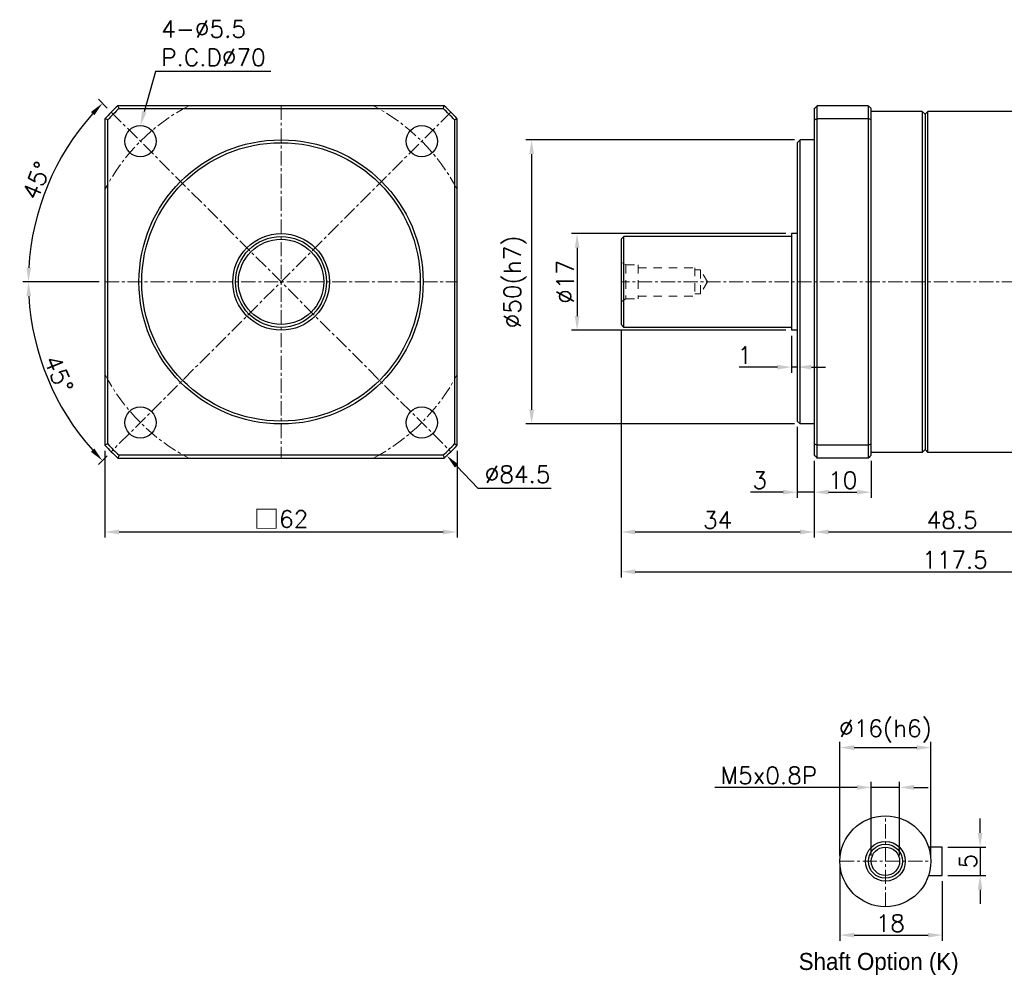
# Model space of a CAD drawing. Header units: millimetres. Extents: x 806 to 1132, y -107 to 63.
# Tile 1 of 2: x 806 to 980, y -107 to 61. Entities that reach past the tile are written whole.
import ezdxf

# ---------------------------------------------------------------- set-up
doc = ezdxf.new("R2010")
doc.units = ezdxf.units.MM
doc.header["$LTSCALE"] = 2
doc.linetypes.add('CENTER', pattern=[2, 1.25, -0.25, 0.25, -0.25])
doc.linetypes.add('JIS_02_0.7', pattern=[1.35, 0.75, -0.6])
doc.layers.get('0').update_dxf_attribs({"lineweight": 35})
doc.layers.add('2D輪廓線', color=7, linetype='Continuous')
for name, color, linetype, lineweight in [('DIM', 6, 'Continuous', 15), ('中心線', 1, 'CENTER', 15), ('虛線', 5, 'JIS_02_0.7', 15)]:
    doc.layers.add(name, color=color, linetype=linetype, lineweight=lineweight)
doc.styles.get("Standard").update_dxf_attribs({"font": 'romans.shx'})
doc.styles.add('新細明體', font='txt')
doc.dimstyles.new('R', dxfattribs={"dimtxt": 2.5, "dimasz": 2, "dimexe": 1, "dimexo": 1, "dimgap": 1, "dimtad": 1, "dimtoh": 1, "dimdec": 4, "dimdsep": 46, "dimtxsty": 'Standard', "dimcen": 0, "dimdle": 1, "dimclrd": 256, "dimclre": 256, "dimclrt": 7, "dimadec": 0, "dimazin": 2, "dimtfac": 0.8, "dimtdec": 4, "dimtofl": 0, "dimtmove": 0, "dimatfit": 3, "dimfxl": 0, "dimtolj": 1, "dimarcsym": 0})
doc.dimstyles.get("Standard").update_dxf_attribs({"dimtxt": 2.5, "dimasz": 2, "dimexe": 1, "dimexo": 1, "dimgap": 0.6, "dimtad": 1, "dimdec": 4, "dimdsep": 46, "dimtxsty": 'Standard', "dimcen": 0.5, "dimdle": 1, "dimclrd": 6, "dimclre": 6, "dimclrt": 7, "dimadec": 4, "dimazin": 2, "dimtm": 1e-09, "dimtfac": 0.7, "dimtdec": 4, "dimtofl": 0, "dimtmove": 0, "dimatfit": 3, "dimfxl": 0, "dimtolj": 1, "dimarcsym": 0})

# ---------------------------------------------------------------- blocks, each defined once
blk = doc.blocks.new('*D17')
at = {"layer": 'Defpoints', "color": 0}
for p in [(943.68, 39.71), (896.45, -10.29), (943.68, -10.29)]:
    blk.add_point(p, dxfattribs=at)
at = {"layer": 'DIM', "color": 6, "lineweight": -2}
for p, q in [((942.68, 39.71), (895.45, 39.71)), ((896.45, 37.21), (896.45, -7.79)), ((942.68, -10.29), (895.45, -10.29))]:
    blk.add_line(p, q, dxfattribs=at)
at = {"layer": 'DIM', "color": 6}
for points in [[(896.04, 37.21), (896.87, 37.21), (896.45, 39.71)], [(896.04, -7.79), (896.87, -7.79), (896.45, -10.29)]]:
    blk.add_solid(points, dxfattribs=at)
at = {"layer": 'DIM', "color": 7, "insert": (893.57, 14.71), "char_height": 3, "attachment_point": 5, "rotation": 90}
blk.add_mtext('\\A1;%%c50(h7)', dxfattribs=at)
blk = doc.blocks.new('*D18')
at = {"layer": 'Defpoints', "color": 0}
for p in [(942.18, 23.21), (904.45, 6.21), (942.18, 6.21)]:
    blk.add_point(p, dxfattribs=at)
at = {"layer": 'DIM', "color": 6, "lineweight": -2}
for p, q in [((941.18, 23.21), (903.45, 23.21)), ((904.45, 20.71), (904.45, 8.71)), ((941.18, 6.21), (903.45, 6.21))]:
    blk.add_line(p, q, dxfattribs=at)
at = {"layer": 'DIM', "color": 6}
for points in [[(904.04, 20.71), (904.87, 20.71), (904.45, 23.21)], [(904.04, 8.71), (904.87, 8.71), (904.45, 6.21)]]:
    blk.add_solid(points, dxfattribs=at)
at = {"layer": 'DIM', "color": 7, "insert": (902.35, 14.71), "char_height": 3, "attachment_point": 5, "rotation": 90}
blk.add_mtext('\\A1;%%c17', dxfattribs=at)
blk = doc.blocks.new('*D19')
at = {"layer": 'Defpoints', "color": 0}
for p in [(942.18, 6.21), (943.18, 6.21), (943.18, -0.28)]:
    blk.add_point(p, dxfattribs=at)
at = {"layer": 'DIM', "color": 6, "lineweight": -2}
for p, q in [((942.18, 5.21), (942.18, -1.28)), ((943.18, 5.21), (943.18, -1.28)), ((939.68, -0.28), (932.98, -0.28)), ((943.18, -0.28), (942.18, -0.28)), ((945.68, -0.28), (948.18, -0.28))]:
    blk.add_line(p, q, dxfattribs=at)
at = {"layer": 'DIM', "color": 6}
for points in [[(939.68, 0.13), (939.68, -0.7), (942.18, -0.28)], [(945.68, 0.13), (945.68, -0.7), (943.18, -0.28)]]:
    blk.add_solid(points, dxfattribs=at)
at = {"layer": 'DIM', "color": 7, "insert": (933.94, 1.82), "char_height": 3, "attachment_point": 5}
blk.add_mtext('\\A1;1', dxfattribs=at)
blk = doc.blocks.new('*D20')
at = {"layer": 'Defpoints', "color": 0}
for p in [(912.18, 7.21), (1029.68, -14.79), (1029.68, -36.29)]:
    blk.add_point(p, dxfattribs=at)
at = {"layer": 'DIM', "color": 6, "lineweight": -2}
for p, q in [((912.18, 6.21), (912.18, -37.29)), ((1029.68, -15.79), (1029.68, -37.29)), ((914.68, -36.29), (1027.18, -36.29))]:
    blk.add_line(p, q, dxfattribs=at)
at = {"layer": 'DIM', "color": 6}
for points in [[(914.68, -35.87), (914.68, -36.7), (912.18, -36.29)], [(1027.18, -35.87), (1027.18, -36.7), (1029.68, -36.29)]]:
    blk.add_solid(points, dxfattribs=at)
at = {"layer": 'DIM', "color": 7, "insert": (970.93, -34.19), "char_height": 3, "attachment_point": 5}
blk.add_mtext('\\A1;117.5', dxfattribs=at)
blk = doc.blocks.new('*D21')
at = {"layer": 'Defpoints', "color": 0}
for p in [(943.18, -9.79), (946.18, -15.79), (946.18, -22.29)]:
    blk.add_point(p, dxfattribs=at)
at = {"layer": 'DIM', "color": 6, "lineweight": -2}
for p, q in [((943.18, -10.79), (943.18, -23.29)), ((946.18, -16.79), (946.18, -23.29)), ((940.68, -22.29), (934.98, -22.29)), ((946.18, -22.29), (943.18, -22.29)), ((948.68, -22.29), (951.18, -22.29))]:
    blk.add_line(p, q, dxfattribs=at)
at = {"layer": 'DIM', "color": 6}
for points in [[(940.68, -21.87), (940.68, -22.7), (943.18, -22.29)], [(948.68, -21.87), (948.68, -22.7), (946.18, -22.29)]]:
    blk.add_solid(points, dxfattribs=at)
at = {"layer": 'DIM', "color": 7, "insert": (936.58, -20.19), "char_height": 3, "attachment_point": 5}
blk.add_mtext('\\A1;3', dxfattribs=at)
blk = doc.blocks.new('*D22')
at = {"layer": 'Defpoints', "color": 0}
for p in [(912.18, 7.21), (946.18, -15.79), (946.18, -29.29)]:
    blk.add_point(p, dxfattribs=at)
at = {"layer": 'DIM', "color": 6, "lineweight": -2}
for p, q in [((912.18, 6.21), (912.18, -30.29)), ((946.18, -16.79), (946.18, -30.29)), ((914.68, -29.29), (943.68, -29.29))]:
    blk.add_line(p, q, dxfattribs=at)
at = {"layer": 'DIM', "color": 6}
for points in [[(914.68, -28.87), (914.68, -29.7), (912.18, -29.29)], [(943.68, -28.87), (943.68, -29.7), (946.18, -29.29)]]:
    blk.add_solid(points, dxfattribs=at)
at = {"layer": 'DIM', "color": 7, "insert": (929.18, -27.19), "char_height": 3, "attachment_point": 5}
blk.add_mtext('\\A1;34', dxfattribs=at)
blk = doc.blocks.new('*D23')
at = {"layer": 'Defpoints', "color": 0}
for p in [(994.68, -14.79), (946.18, -15.79), (994.68, -29.29)]:
    blk.add_point(p, dxfattribs=at)
at = {"layer": 'DIM', "color": 6, "lineweight": -2}
for p, q in [((946.18, -16.79), (946.18, -30.29)), ((994.68, -15.79), (994.68, -30.29)), ((948.68, -29.29), (992.18, -29.29))]:
    blk.add_line(p, q, dxfattribs=at)
at = {"layer": 'DIM', "color": 6}
for points in [[(948.68, -28.87), (948.68, -29.7), (946.18, -29.29)], [(992.18, -28.87), (992.18, -29.7), (994.68, -29.29)]]:
    blk.add_solid(points, dxfattribs=at)
at = {"layer": 'DIM', "color": 7, "insert": (970.43, -27.19), "char_height": 3, "attachment_point": 5}
blk.add_mtext('\\A1;48.5', dxfattribs=at)
blk = doc.blocks.new('*D31')
at = {"layer": 'Defpoints', "color": 0}
for p in [(821.37, -13.99), (883.37, -13.99), (883.37, -29.29)]:
    blk.add_point(p, dxfattribs=at)
at = {"layer": 'DIM', "color": 6, "lineweight": -2}
for p, q in [((821.37, -14.99), (821.37, -30.29)), ((883.37, -14.99), (883.37, -30.29)), ((823.87, -29.29), (880.87, -29.29))]:
    blk.add_line(p, q, dxfattribs=at)
at = {"layer": 'DIM', "color": 6}
for points in [[(823.87, -28.87), (823.87, -29.7), (821.37, -29.29)], [(880.87, -28.87), (880.87, -29.7), (883.37, -29.29)]]:
    blk.add_solid(points, dxfattribs=at)
at = {"layer": 'DIM', "color": 7, "insert": (852.37, -27.06), "char_height": 3, "attachment_point": 5}
blk.add_mtext('\\A1;{\\fPMingLiU|b0|i0|c136|p18;\\H1.083x;\\C0;□\\Fromans|c136;\\H0.92336x;\\C7;62}', dxfattribs=at)
blk = doc.blocks.new('*D30')
at = {"layer": 'Defpoints', "color": 0}
for p in [(827.62, 42.21), (826.13, 36.92)]:
    blk.add_point(p, dxfattribs=at)
at = {"layer": 'DIM', "lineweight": -2}
for p, q in [((830.28, 51.71), (828.29, 44.62)), ((850.57, 51.71), (830.28, 51.71))]:
    blk.add_line(p, q, dxfattribs=at)
at = {"layer": 'DIM'}
blk.add_solid([(827.89, 44.73), (828.69, 44.51), (827.62, 42.21)], dxfattribs=at)
at = {"layer": 'DIM', "color": 7, "insert": (831.28, 60.71), "char_height": 3, "attachment_point": 1}
blk.add_mtext('\\A1;4-%%C5.5\\PP.C.D%%C70', dxfattribs=at)
blk = doc.blocks.new('*D32')
at = {"layer": 'Defpoints', "color": 0}
for p in [(822.49, 44.59), (813.87, 36.94), (821.37, 14.71), (883.37, 14.71), (882.24, -15.16)]:
    blk.add_point(p, dxfattribs=at)
at = {"layer": 'DIM', "color": 6, "lineweight": -2}
for p, q in [((821.79, 45.29), (820.23, 46.85)), ((820.37, 14.71), (806.92, 14.71))]:
    blk.add_line(p, q, dxfattribs=at)
blk.add_arc((852.37, 14.71), 44.45, 138.2228, 176.7772, dxfattribs=at)
at = {"layer": 'DIM', "color": 6}
for points in [[(818.92, 44.61), (819.52, 44.04), (820.94, 46.14)], [(808.4, 17.2), (807.57, 17.22), (807.92, 14.71)]]:
    blk.add_solid(points, dxfattribs=at)
at = {"layer": 'DIM', "color": 7, "insert": (809.36, 32.53), "char_height": 3, "attachment_point": 5, "rotation": 67.5}
blk.add_mtext('\\A1;45°', dxfattribs=at)
blk = doc.blocks.new('*D33')
at = {"layer": 'Defpoints', "color": 0}
for p in [(882.24, 44.59), (821.37, 14.71), (883.37, 14.71), (809.43, 3.21), (822.49, -15.16)]:
    blk.add_point(p, dxfattribs=at)
at = {"layer": 'DIM', "color": 6, "lineweight": -2}
for p, q in [((820.37, 14.71), (806.92, 14.71)), ((821.79, -15.87), (820.23, -17.43))]:
    blk.add_line(p, q, dxfattribs=at)
blk.add_arc((852.37, 14.71), 44.45, 183.2228, 221.7772, dxfattribs=at)
at = {"layer": 'DIM', "color": 6}
for points in [[(807.57, 12.2), (808.4, 12.22), (807.92, 14.71)], [(819.52, -14.62), (818.92, -15.19), (820.94, -16.72)]]:
    blk.add_solid(points, dxfattribs=at)
at = {"layer": 'DIM', "color": 7, "insert": (813.24, -1.5), "char_height": 3, "attachment_point": 5, "rotation": 292.5}
blk.add_mtext('\\A1;45°', dxfattribs=at)
blk = doc.blocks.new('*D34')
at = {"layer": 'Defpoints', "color": 0}
for p in [(823.21, 45.29), (881.53, -15.86)]:
    blk.add_point(p, dxfattribs=at)
at = {"layer": 'DIM', "lineweight": -2}
for p, q in [((887.05, -21.65), (883.25, -17.67)), ((899.91, -21.65), (887.05, -21.65))]:
    blk.add_line(p, q, dxfattribs=at)
at = {"layer": 'DIM'}
blk.add_solid([(883.55, -17.38), (882.95, -17.96), (881.53, -15.86)], dxfattribs=at)
at = {"layer": 'DIM', "color": 7, "insert": (893.98, -19.15), "char_height": 3, "attachment_point": 5}
blk.add_mtext('\\A1;∅84.5', dxfattribs=at)
blk = doc.blocks.new('*D35')
at = {"layer": 'Defpoints', "color": 0}
for p in [(968.7, -84.73), (968.7, -89.73), (975.35, -89.73)]:
    blk.add_point(p, dxfattribs=at)
at = {"layer": 'DIM', "color": 6, "lineweight": -2}
for p, q in [((975.35, -82.23), (975.35, -79.73)), ((969.7, -84.73), (976.35, -84.73)), ((975.35, -84.73), (975.35, -89.73)), ((969.7, -89.73), (976.35, -89.73)), ((975.35, -92.23), (975.35, -94.73))]:
    blk.add_line(p, q, dxfattribs=at)
at = {"layer": 'DIM', "color": 6}
for points in [[(974.94, -82.23), (975.77, -82.23), (975.35, -84.73)], [(974.94, -92.23), (975.77, -92.23), (975.35, -89.73)]]:
    blk.add_solid(points, dxfattribs=at)
at = {"layer": 'DIM', "color": 7, "insert": (973.25, -87.23), "char_height": 3, "attachment_point": 5, "rotation": 90}
blk.add_mtext('\\A1;5', dxfattribs=at)
blk = doc.blocks.new('*D36')
at = {"layer": 'Defpoints', "color": 0}
for p in [(950.7, -87.23), (968.7, -89.73), (968.7, -100.23)]:
    blk.add_point(p, dxfattribs=at)
at = {"layer": 'DIM', "color": 6, "lineweight": -2}
for p, q in [((950.7, -88.23), (950.7, -101.23)), ((968.7, -90.73), (968.7, -101.23)), ((953.2, -100.23), (966.2, -100.23))]:
    blk.add_line(p, q, dxfattribs=at)
at = {"layer": 'DIM', "color": 6}
for points in [[(953.2, -99.81), (953.2, -100.65), (950.7, -100.23)], [(966.2, -99.81), (966.2, -100.65), (968.7, -100.23)]]:
    blk.add_solid(points, dxfattribs=at)
at = {"layer": 'DIM', "color": 7, "insert": (959.55, -98.13), "char_height": 3, "attachment_point": 5}
blk.add_mtext('\\A1;18', dxfattribs=at)
blk = doc.blocks.new('*D40')
at = {"layer": 'Defpoints', "color": 0}
for p in [(966.7, -67.23), (950.7, -87.23), (966.7, -87.23)]:
    blk.add_point(p, dxfattribs=at)
at = {"layer": 'DIM', "color": 6, "lineweight": -2}
for p, q in [((950.7, -86.23), (950.7, -66.23)), ((953.2, -67.23), (964.2, -67.23)), ((966.7, -86.23), (966.7, -66.23))]:
    blk.add_line(p, q, dxfattribs=at)
at = {"layer": 'DIM', "color": 6}
for points in [[(953.2, -66.81), (953.2, -67.65), (950.7, -67.23)], [(964.2, -66.81), (964.2, -67.65), (966.7, -67.23)]]:
    blk.add_solid(points, dxfattribs=at)
at = {"layer": 'DIM', "color": 7, "insert": (958.7, -64.34), "char_height": 3, "attachment_point": 5}
blk.add_mtext('\\A1;%%c16(h6)', dxfattribs=at)
blk = doc.blocks.new('*D41')
at = {"layer": 'Defpoints', "color": 0}
for p in [(956.2, -74.23), (956.2, -87.23), (961.2, -87.23)]:
    blk.add_point(p, dxfattribs=at)
at = {"layer": 'DIM', "color": 6, "lineweight": -2}
for p, q in [((953.7, -74.23), (928.67, -74.23)), ((956.2, -86.23), (956.2, -73.23)), ((961.2, -74.23), (956.2, -74.23)), ((961.2, -86.23), (961.2, -73.23)), ((963.7, -74.23), (966.2, -74.23))]:
    blk.add_line(p, q, dxfattribs=at)
at = {"layer": 'DIM', "color": 6}
for points in [[(953.7, -73.81), (953.7, -74.65), (956.2, -74.23)], [(963.7, -73.81), (963.7, -74.65), (961.2, -74.23)]]:
    blk.add_solid(points, dxfattribs=at)
at = {"layer": 'DIM', "color": 7, "insert": (938.2, -72.13), "char_height": 3, "attachment_point": 5}
blk.add_mtext('\\A1;M5x0.8P', dxfattribs=at)
blk = doc.blocks.new('*D42')
at = {"layer": 'Defpoints', "color": 0}
for p in [(946.18, -15.79), (956.18, -15.79), (956.18, -22.29)]:
    blk.add_point(p, dxfattribs=at)
at = {"layer": 'DIM', "color": 6, "lineweight": -2}
for p, q in [((946.18, -16.79), (946.18, -23.29)), ((956.18, -16.79), (956.18, -23.29)), ((948.68, -22.29), (953.68, -22.29))]:
    blk.add_line(p, q, dxfattribs=at)
at = {"layer": 'DIM', "color": 6}
for points in [[(948.68, -21.87), (948.68, -22.7), (946.18, -22.29)], [(953.68, -21.87), (953.68, -22.7), (956.18, -22.29)]]:
    blk.add_solid(points, dxfattribs=at)
at = {"layer": 'DIM', "color": 7, "insert": (951.18, -20.19), "char_height": 3, "attachment_point": 5}
blk.add_mtext('\\A1;10', dxfattribs=at)

msp = doc.modelspace()

# ---------------------------------------------------------------- linework, layer by layer
at = {"layer": '2D輪廓線'}
for p, q in [((881.07387, 45.71226), (823.66089, 45.71226)), ((823.85751, 45.21226), (880.87725, 45.21226)), ((821.36738, 43.41875), (821.36738, -13.99423)), ((883.36738, -13.99423), (883.36738, 43.41875)), ((821.86738, -13.79761), (821.86738, 43.22213)), ((882.86738, 43.22213), (882.86738, -13.79761)), ((823.66089, -16.28774), (881.07387, -16.28774)), ((880.87725, -15.78774), (823.85751, -15.78774))]:
    msp.add_line(p, q, dxfattribs=at)
at = {"layer": '2D輪廓線', "extrusion": (-1, 2.83275e-16, 2.22045e-16)}
for p, q in [((946.18256, 45.21226), (946.18256, 43.22213)), ((955.68256, 45.71226), (946.68256, 45.71226)), ((946.68256, 43.41875), (946.68256, 45.71226)), ((955.68256, 45.71226), (955.68256, 43.41875)), ((956.18256, 43.22213), (956.18256, 45.21226)), ((955.68256, 43.41875), (946.68256, 43.41875)), ((946.68256, -13.99423), (946.68256, 43.41875)), ((955.68256, 43.41875), (955.68256, -13.99423)), ((965.18256, 44.71226), (956.18256, 44.71226)), ((965.18256, 44.71226), (965.18256, -15.28774)), ((965.68256, 44.21226), (965.18256, 44.71226)), ((965.68256, 44.21226), (966.18256, 44.71226)), ((965.68256, 44.21226), (965.68256, -14.78774)), ((966.18256, -15.28774), (966.18256, 44.71226)), ((994.43256, 44.71226), (966.18256, 44.71226)), ((946.18256, 43.22213), (946.18256, -13.79761)), ((956.18256, -13.79761), (956.18256, 43.22213)), ((943.18256, 39.21226), (943.68256, 39.71226)), ((943.18256, 39.21226), (943.18256, -9.78774)), ((943.68256, -10.28774), (943.68256, 39.71226)), ((946.18256, 39.71226), (943.68256, 39.71226)), ((912.18256, 22.21226), (912.68256, 22.71226)), ((912.68256, 6.71226), (912.68256, 22.71226)), ((942.18256, 22.71226), (912.68256, 22.71226)), ((942.18256, 23.21226), (942.18256, 6.21226)), ((943.18256, 23.21226), (942.18256, 23.21226)), ((912.18256, 22.21226), (912.18256, 7.21226)), ((912.18256, 7.21226), (912.68256, 6.71226)), ((942.18256, 6.71226), (912.68256, 6.71226)), ((943.18256, 6.21226), (942.18256, 6.21226)), ((943.18256, -9.78774), (943.68256, -10.28774)), ((946.18256, -10.28774), (943.68256, -10.28774)), ((946.18256, -13.79761), (946.18256, -15.78774)), ((956.18256, -15.78774), (956.18256, -13.79761)), ((955.68256, -13.99423), (946.68256, -13.99423)), ((946.68256, -16.28774), (946.68256, -13.99423)), ((955.68256, -13.99423), (955.68256, -16.28774)), ((965.18256, -15.28774), (956.18256, -15.28774)), ((965.68256, -14.78774), (965.18256, -15.28774)), ((965.68256, -14.78774), (966.18256, -15.28774)), ((994.43256, -15.28774), (966.18256, -15.28774)), ((955.68256, -16.28774), (946.68256, -16.28774))]:
    msp.add_line(p, q, dxfattribs=at)
at = {"layer": '2D輪廓線'}
msp.add_lwpolyline([(966.29453, -89.73061), (968.69519, -89.73061), (968.69519, -84.73061), (966.29453, -84.73061)], dxfattribs=at)
for centre, radius in [((827.61864, 39.461), 2.75), ((877.11612, 39.461), 2.75), ((852.36738, 14.71226), 25), ((852.36738, 14.71226), 24.5), ((852.36738, 14.71226), 8.5), ((852.36738, 14.71226), 8), ((852.36738, 14.71226), 7.5), ((827.61864, -10.03648), 2.75), ((877.11612, -10.03648), 2.75), ((958.69519, -87.23061), 8), ((958.69519, -87.23061), 3.5), ((958.69519, -87.23061), 3), ((958.69519, -87.23061), 2.5)]:
    msp.add_circle(centre, radius, dxfattribs=at)
for radius, start, end in [(42.25, 132.8001732, 137.1998268), (41.75, 133.0684072, 136.9315928), (41.75, 43.0684072, 46.9315928), (42.25, 42.8001732, 47.1998268), (41.75, 223.0684072, 226.9315928), (41.75, 313.0684072, 316.9315928), (42.25, 222.8001732, 227.1998268), (42.25, 312.8001732, 317.1998268)]:
    msp.add_arc((852.36738, 14.71226), radius, start, end, dxfattribs=at)
for points in [[(823.85751, 45.21226), (823.79176, 45.37888), (823.72622, 45.54556), (823.66089, 45.71226)], [(880.87725, 45.21226), (880.943, 45.37888), (881.00854, 45.54556), (881.07387, 45.71226)], [(946.18256, 45.21226), (946.34919, 45.37888), (946.51586, 45.54556), (946.68256, 45.71226)], [(955.68256, 45.71226), (955.84927, 45.54556), (956.01594, 45.37888), (956.18256, 45.21226)], [(821.86738, 43.22213), (821.70076, 43.28788), (821.53409, 43.35342), (821.36738, 43.41875)], [(882.86738, 43.22213), (883.034, 43.28788), (883.20068, 43.35342), (883.36738, 43.41875)], [(946.18256, 43.22213), (946.34919, 43.28788), (946.51586, 43.35342), (946.68256, 43.41875)], [(956.18256, 43.22213), (956.01594, 43.28788), (955.84927, 43.35342), (955.68256, 43.41875)], [(821.86738, -13.79761), (821.70076, -13.86335), (821.53409, -13.9289), (821.36738, -13.99423)], [(882.86738, -13.79761), (883.034, -13.86335), (883.20068, -13.9289), (883.36738, -13.99423)], [(946.18256, -13.79761), (946.34919, -13.86335), (946.51586, -13.9289), (946.68256, -13.99423)], [(956.18256, -13.79761), (956.01594, -13.86335), (955.84927, -13.9289), (955.68256, -13.99423)], [(823.85751, -15.78774), (823.79176, -15.95436), (823.72622, -16.12103), (823.66089, -16.28774)], [(880.87725, -15.78774), (880.943, -15.95436), (881.00854, -16.12103), (881.07387, -16.28774)], [(946.18256, -15.78774), (946.34919, -15.95436), (946.51586, -16.12103), (946.68256, -16.28774)], [(956.18256, -15.78774), (956.01594, -15.95436), (955.84927, -16.12103), (955.68256, -16.28774)]]:
    msp.add_open_spline(points, degree=3, dxfattribs=at)
at = {"layer": '中心線'}
for p, q in [((852.36738, 45.71226), (852.36738, -16.28774)), ((822.49212, 44.58752), (882.24264, -15.163)), ((882.24264, 44.58752), (822.49212, -15.163)), ((821.36738, 14.71226), (883.36738, 14.71226)), ((1029.68256, 14.71226), (912.18256, 14.71226)), ((958.69519, -95.23061), (958.69519, -79.23061)), ((950.69519, -87.23061), (966.69519, -87.23061))]:
    msp.add_line(p, q, dxfattribs=at)
for start, end in [(117.6604499, 152.3395501), (27.6604499, 62.3395501), (207.6604499, 242.3395501), (297.6604499, 332.3395501)]:
    msp.add_arc((852.36738, 14.71226), 35, start, end, dxfattribs=at)
at = {"layer": '虛線'}
for p, q in [((913.04859, 17.71226), (912.18256, 18.21226)), ((913.04859, 17.71226), (913.04859, 11.71226)), ((913.04859, 17.71226), (915.18256, 17.71226)), ((915.18256, 17.71226), (915.18256, 11.71226)), ((915.18256, 17.21226), (925.18256, 17.21226)), ((925.18256, 17.21226), (925.18256, 12.21226)), ((925.18256, 16.81226), (926.18256, 16.81226)), ((926.18256, 16.81226), (926.18256, 12.61226)), ((927.37923, 14.71226), (926.18256, 16.81226)), ((927.37923, 14.71226), (926.18256, 12.61226)), ((915.18256, 12.21226), (925.18256, 12.21226)), ((925.18256, 12.61226), (926.18256, 12.61226)), ((913.04859, 11.71226), (912.18256, 11.21226)), ((913.04859, 11.71226), (915.18256, 11.71226))]:
    msp.add_line(p, q, dxfattribs=at)

# ---------------------------------------------------------------- texts
at = {"insert": (943.43712, -103.3617), "char_height": 3, "attachment_point": 1, "style": '新細明體'}
msp.add_mtext_dynamic_manual_height_columns('Shaft Option (K)', width=74.871381, gutter_width=15, heights=[0], dxfattribs=at)

# ---------------------------------------------------------------- dimensions: what is measured, and where the dimension line sits
at = {"layer": 'DIM'}
dim = msp.add_diameter_dim_2p(p1=(826.13343, 36.91533), p2=(827.61864, 42.211), text='4-%%C5.5\\PP.C.D%%C70', dimstyle='R', override={"dimtxt": 3, "dimasz": 2.5}, dxfattribs=at)
dim.commit()
dim.dimension.update_dxf_attribs({"geometry": '*D30', "text_midpoint": (840.92621, 51.71226), "dimtype": 163})
for base, line1, line2, picture, middle in [((813.87097, 36.93818), ((821.36738, 14.71226), (883.36738, 14.71226)), ((822.49212, 44.58752), (882.24264, -15.163)), '*D32', (811.29925, 31.72324)), ((809.43021, 3.20728), ((882.24264, 44.58752), (822.49212, -15.163)), ((821.36738, 14.71226), (883.36738, 14.71226)), '*D33', (811.29925, -2.29872))]:
    dim = msp.add_angular_dim_2l(base=base, line1=line1, line2=line2, dimstyle='Standard', override={"dimtxt": 3, "dimasz": 2.5}, dxfattribs=at)
    dim.commit()
    dim.dimension.update_dxf_attribs({"geometry": picture, "text_midpoint": middle, "dimtype": 162})
dim = msp.add_diameter_dim_2p(p1=(823.20727, 45.28595), p2=(881.52749, -15.86142), dimstyle='R', override={"dimtxt": 3, "dimasz": 2.5}, dxfattribs=at)
dim.commit()
dim.dimension.update_dxf_attribs({"geometry": '*D34', "text_midpoint": (893.97751, -19.15052)})
dim = msp.add_linear_dim(base=(896.45244, -10.28774), p1=(943.68256, 39.71226), p2=(943.68256, -10.28774), angle=90, text='<>(h7)', dimstyle='Standard', override={"dimtxt": 3, "dimasz": 2.5, "dimpost": '%%c<>', "dimtmove": 0}, dxfattribs=at)
dim.commit()
dim.dimension.update_dxf_attribs({"geometry": '*D17', "text_midpoint": (896.45244, 14.71226), "dimtype": 160})
dim = msp.add_linear_dim(base=(904.45244, 6.21226), p1=(942.18256, 23.21226), p2=(942.18256, 6.21226), angle=90, dimstyle='Standard', override={"dimtxt": 3, "dimasz": 2.5, "dimpost": '%%c<>', "dimtmove": 0}, dxfattribs=at)
dim.commit()
dim.dimension.update_dxf_attribs({"geometry": '*D18', "text_midpoint": (902.35244, 14.71226)})
for base, p1, p2, override, picture, middle in [((1029.68256, -36.28774), (912.18256, 7.21226), (1029.68256, -14.78774), {"dimtxt": 3, "dimasz": 2.5}, '*D20', (970.93256, -36.28774)), ((943.18256, -0.28458), (942.18256, 6.21226), (943.18256, 6.21226), {"dimtxt": 3, "dimasz": 2.5, "dimtofl": 1}, '*D19', (933.93971, -0.28458)), ((946.18256, -22.28774), (943.18256, -9.78774), (946.18256, -15.78774), {"dimtxt": 3, "dimasz": 2.5, "dimtofl": 1}, '*D21', (936.58256, -22.28774)), ((994.68256, -29.28774), (946.18256, -15.78774), (994.68256, -14.78774), {"dimtxt": 3, "dimasz": 2.5}, '*D23', (970.43256, -29.28774)), ((968.69519, -100.23061), (950.69519, -87.23061), (968.69519, -89.73061), {"dimtxt": 3, "dimasz": 2.5}, '*D36', (959.54519, -100.23061))]:
    dim = msp.add_linear_dim(base=base, p1=p1, p2=p2, dimstyle='Standard', override=override, dxfattribs=at)
    dim.commit()
    dim.dimension.update_dxf_attribs({"geometry": picture, "text_midpoint": middle, "dimtype": 160})
for base, p1, p2, override, picture, middle in [((946.18256, -29.28774), (912.18256, 7.21226), (946.18256, -15.78774), {"dimtxt": 3, "dimasz": 2.5}, '*D22', (929.18256, -27.18774)), ((956.18256, -22.28774), (946.18256, -15.78774), (956.18256, -15.78774), {"dimtxt": 3, "dimasz": 2.5, "dimtofl": 1}, '*D42', (951.18256, -20.18774))]:
    dim = msp.add_linear_dim(base=base, p1=p1, p2=p2, dimstyle='Standard', override=override, dxfattribs=at)
    dim.commit()
    dim.dimension.update_dxf_attribs({"geometry": picture, "text_midpoint": middle})
at = {"layer": 'DIM', "color": 0}
dim = msp.add_linear_dim(base=(883.36738, -29.28774), p1=(821.36738, -13.99423), p2=(883.36738, -13.99423), text='{\\fPMingLiU|b0|i0|c136|p18;\\H1.083x;\\C0;□\\Fromans|c136;\\H0.92336x;\\C7;<>}', dimstyle='Standard', override={"dimtxt": 3, "dimasz": 2.5}, dxfattribs=at)
dim.commit()
dim.dimension.update_dxf_attribs({"geometry": '*D31', "text_midpoint": (852.36738, -27.06324)})
at = {"layer": 'DIM'}
for base, p1, p2, text, override, picture, middle in [((966.69519, -67.23061), (950.69519, -87.23061), (966.69519, -87.23061), '<>(h6)', {"dimtxt": 3, "dimasz": 2.5, "dimpost": '%%c<>'}, '*D40', (958.69519, -67.23061)), ((956.19519, -74.23061), (961.19519, -87.23061), (956.19519, -87.23061), 'M<>x0.8P', {"dimtxt": 3, "dimasz": 2.5, "dimtofl": 1}, '*D41', (938.19549, -74.23061))]:
    dim = msp.add_linear_dim(base=base, p1=p1, p2=p2, text=text, dimstyle='Standard', override=override, dxfattribs=at)
    dim.commit()
    dim.dimension.update_dxf_attribs({"geometry": picture, "text_midpoint": middle, "dimtype": 160})
dim = msp.add_linear_dim(base=(975.35349, -89.73061), p1=(968.69519, -84.73061), p2=(968.69519, -89.73061), angle=90, dimstyle='Standard', override={"dimtxt": 3, "dimasz": 2.5, "dimtofl": 1}, dxfattribs=at)
dim.commit()
dim.dimension.update_dxf_attribs({"geometry": '*D35', "text_midpoint": (975.35349, -87.23061), "dimtype": 160})

doc.saveas('drawing.dxf')
